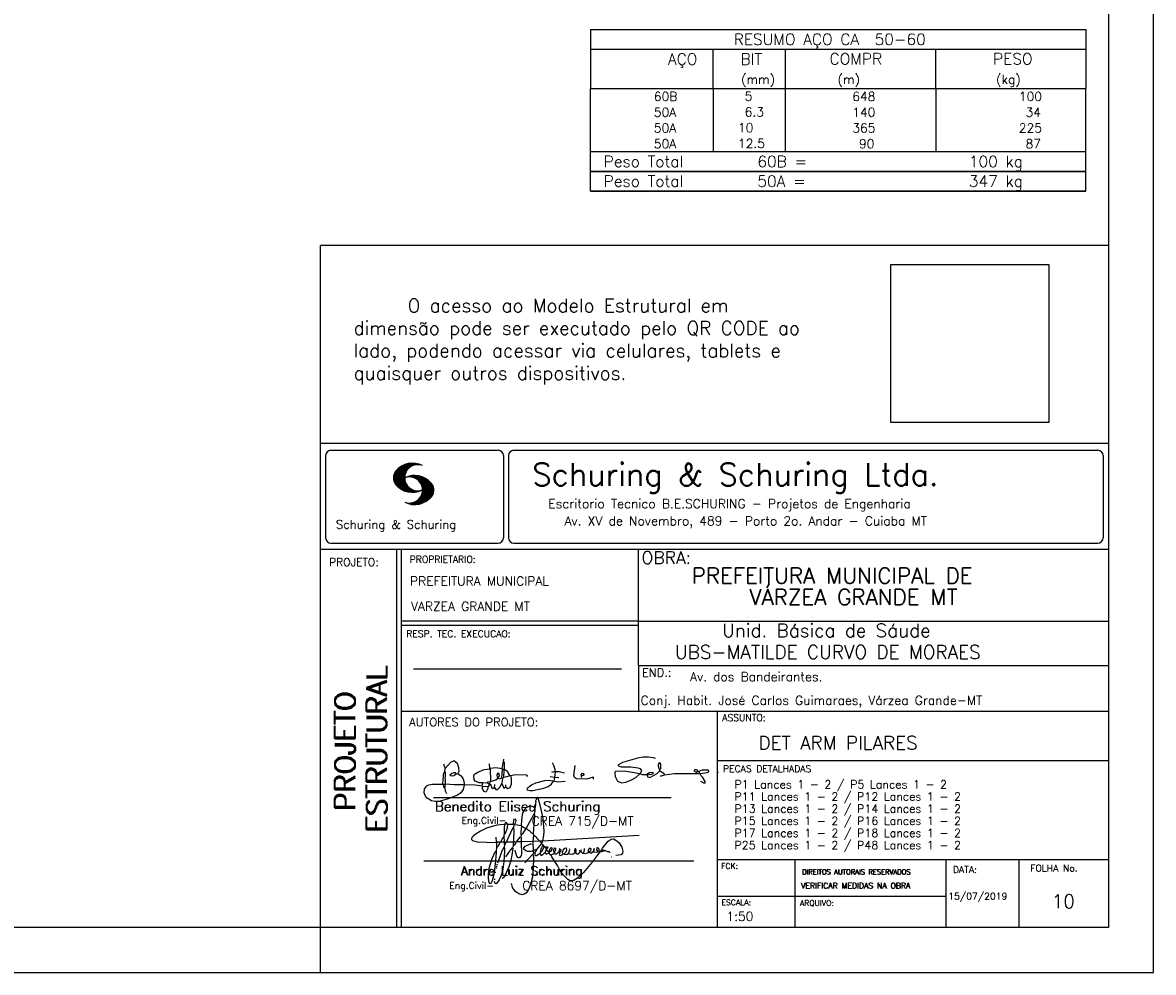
# Model space of a CAD drawing. Extents: x 0 to 84.1, y 0 to 59.4.
# Tile 5 of 9: x 59 to 84.1, y 0 to 21.1. Entities that reach past the tile are written whole.
import ezdxf

# ---------------------------------------------------------------- set-up
doc = ezdxf.new("R2010")
doc.units = 0
doc.header["$MEASUREMENT"] = 0
doc.layers.get('0').update_dxf_attribs({"linetype": 'CONTINUOUS'})
doc.layers.add('1', color=1, linetype='CONTINUOUS')
doc.layers.add('2', color=2, linetype='CONTINUOUS')
doc.styles.get("Standard").update_dxf_attribs({"font": 'ROMANS.SHX'})
picture_1 = doc.add_image_def('image1.png', size_in_pixel=(300, 300))

# ---------------------------------------------------------------- blocks, each defined once
blk = doc.blocks.new('assinaturabenedito')
at = {"color": 162}
for points in [[(155.13, 165.22), (153.4, 165.22), (152.58, 165.54), (153.16, 166.78), (152.67, 167.35), (151.85, 167.68), (149.14, 168.01), (145.61, 168.01), (144.71, 168.34), (144.46, 168.91), (146.1, 169.9), (152.17, 171.62), (153.65, 171.87), (155.7, 171.87), (157.43, 171.62), (158.08, 171.29)], [(80.21, 160.29), (79.88, 160.45), (79.72, 161.68), (80.29, 161.77), (80.46, 162.01), (80.54, 163.49), (80.37, 163.74), (80.54, 164.8), (80.46, 166.12), (80.29, 166.36), (80.37, 167.51), (82.43, 169.81), (83.41, 170.39), (83.9, 170.39), (84.81, 169.48), (85.38, 167.84), (85.46, 166.36), (85.13, 165.71), (86.12, 164.97), (86.94, 163.98), (87.35, 162.83), (87.43, 161.68), (87.19, 161.52), (83.66, 161.52), (80.46, 161.77)], [(80.46, 167.68), (80.21, 167.84), (79.88, 169.07)], [(94.32, 162.18), (93.09, 162.18), (91.53, 162.83), (91.12, 163.41), (90.96, 164.8), (91.29, 165.38), (92.52, 166.2), (94.82, 167.1), (97.03, 167.43), (97.11, 162.92)], [(96.95, 167.51), (96.79, 169.24)], [(101.46, 167.43), (99.17, 167.76), (97.11, 167.51)], [(101.55, 163.82), (102.04, 164.31), (102.28, 166.78), (102.28, 167.1), (101.55, 167.19), (101.46, 167.51), (101.96, 170.06), (102.28, 169.81), (102.28, 167.27)], [(101.96, 170.06), (102.04, 170.96)], [(120.99, 164.31), (121.24, 166.12), (121.16, 167.19), (120.66, 168.66), (120.09, 169.57)], [(135.35, 163.57), (135.27, 164.23), (135.11, 164.31), (132.64, 163.57), (129.12, 163.74), (128.62, 163.9), (128.3, 164.15), (128.05, 164.89), (128.46, 168.66)], [(159.89, 166.69), (159.89, 167.1), (160.22, 167.51), (160.22, 168.91), (160.05, 169.48), (159.56, 169.65), (159.23, 168.99), (159.23, 168.42), (159.56, 167.27), (159.8, 167.19)], [(79.55, 161.85), (79.72, 164.8), (79.88, 165.87), (80.21, 166.28)], [(84.48, 165.54), (84.15, 165.87), (83.57, 165.87), (82.84, 165.71), (82.1, 165.05), (82.59, 164.8), (83.57, 164.97), (84.48, 165.54)], [(84.48, 165.54), (85.05, 165.63)], [(98.59, 160.54), (98.1, 159.96), (97.61, 160.37), (97.36, 161.44), (96.87, 161.6), (97.03, 162.75), (99.08, 163.33), (99.9, 163.9), (100.48, 163.74), (101.3, 164.07), (101.55, 163.9), (101.38, 162.01)], [(98.59, 160.54), (99.17, 159.71), (99.58, 159.63), (100.56, 160.62), (101.38, 161.93), (102.12, 160.29), (102.69, 160.78), (103.6, 160.12), (104.42, 160.54), (104.99, 161.85), (104.99, 163.9), (104.66, 164.97), (106.3, 165.3), (110.57, 165.22), (110.74, 164.97), (110.49, 164.56)], [(99.9, 163.9), (100.48, 164.8), (100.4, 165.63), (99.9, 165.79), (99.49, 165.22), (99.58, 164.23), (99.82, 164.15)], [(101.3, 164.07), (101.55, 167.1)], [(102.04, 164.31), (104.58, 164.97)], [(104.34, 164.97), (103.51, 166.36), (102.69, 166.94), (102.37, 166.94)], [(120.83, 164.15), (119.19, 164.39)], [(121.16, 166.36), (119.76, 166.04)], [(120.83, 164.15), (120.58, 163)], [(120.83, 164.15), (121.07, 164.31), (122.47, 164.23)], [(121.24, 166.2), (121.48, 166.36), (122.55, 166.36), (124.6, 165.87)], [(130.84, 164.8), (130.76, 165.22), (131.25, 165.79), (131.58, 165.71), (131.66, 165.3), (131.41, 164.97), (130.84, 164.8)], [(130.84, 164.8), (130.76, 164.48), (130.92, 164.23)], [(152.26, 165.38), (152.17, 165.54), (151.11, 165.79), (146.68, 166.53), (143.56, 166.36), (143.23, 166.2), (143.15, 165.79), (143.31, 164.56), (144.13, 162.83), (145.61, 162.26), (147.25, 162.51), (149.38, 163.33), (151.02, 164.23), (152.26, 165.38)], [(152.26, 165.38), (152.5, 165.54)], [(155.21, 165.05), (155.13, 165.3), (155.37, 165.71), (156.03, 166.04), (157.26, 166.2), (157.43, 165.87), (157.18, 165.54), (156.6, 165.3), (155.21, 165.05)], [(155.21, 165.05), (155.29, 164.48), (156.19, 164.23), (158.82, 165.63), (159.89, 166.69), (161.36, 165.79), (161.61, 165.3), (161.61, 165.13), (161.12, 164.89), (160.3, 164.64), (159.97, 164.72)], [(161.61, 165.13), (165.22, 165.63), (174, 165.63), (174.41, 165.71), (174.49, 166.28)], [(176.63, 162.1), (176.63, 162.75), (175.81, 164.15), (174.99, 164.97), (174.82, 165.63), (177.36, 166.04), (178.02, 166.28), (178.02, 166.53), (177.78, 166.86), (177.36, 166.94), (175.56, 166.94), (174.66, 166.61), (174.49, 166.36), (173.02, 166.2), (172.61, 166.69), (172.93, 167.19), (173.34, 167.19), (173.75, 166.86), (173.84, 166.45)], [(173.59, 165.63), (173.59, 166.12)], [(174.82, 165.63), (174.58, 165.71)], [(181.55, 165.95), (181.47, 166.12)], [(87.43, 161.36), (87.1, 159.8), (86.04, 158.4), (84.97, 157.66), (81.44, 156.27), (78.16, 155.28), (76.68, 155.28), (75.37, 155.53), (73.73, 156.51), (73.15, 157.25), (72.66, 158.56), (72.74, 159.96), (73.65, 161.11), (74.38, 161.52), (75.53, 161.77), (79.64, 161.77)], [(80.21, 160.29), (80.46, 161.6)], [(80.21, 160.29), (80.37, 159.22), (80.87, 158.32)], [(94.08, 161.03), (91.53, 161.36), (87.43, 161.52)], [(94.08, 161.03), (94.32, 162.18), (95.88, 162.34), (96.21, 162.59), (96.95, 162.67)], [(94.08, 161.03), (94.08, 160.86)], [(96.29, 160.7), (94.24, 160.86), (94.08, 160.21), (94.57, 159.14), (95.39, 158.89), (95.8, 159.22), (96.29, 160.29), (96.29, 160.7)], [(96.87, 161.77), (96.54, 161.77), (95.88, 162.26)], [(96.29, 160.7), (96.87, 161.52)], [(98.59, 160.54), (98.76, 161.6)], [(102.78, 160.78), (102.86, 161.52)], [(110.74, 160.29), (110.57, 159.96), (110.74, 159.63), (111.88, 159.39), (112.87, 159.39), (116.89, 160.21), (118.53, 160.86), (119.68, 161.6), (120.5, 162.83)], [(110.74, 160.29), (112.29, 161.44), (113.94, 162.18), (117.22, 163.08), (118.86, 163.16), (122.22, 162.59), (124.85, 162.83)], [(176.63, 162.1), (176.13, 162.1), (175.07, 162.75)], [(176.63, 162.1), (176.63, 162.1)]]:
    blk.add_lwpolyline(points, dxfattribs=at)
blk = doc.blocks.new('assinaturanadre')
at = {"color": 162}
for points in [[(-225.3, 18.87), (-225.71, 15.34), (-225.87, 15.1), (-226.28, 15.26), (-226.36, 15.59), (-227.18, 16), (-229.07, 16), (-230.71, 15.18), (-231.94, 13.7), (-232.6, 11.73), (-233.01, 8.69), (-233.17, 5.9), (-233.01, 5.41), (-233.26, 2.62), (-233.26, 1.06), (-233.09, 0.65), (-233.34, -0.09), (-233.17, -0.67), (-233.17, -2.55), (-233.67, -2.8), (-235.23, -2.8), (-235.14, -2.23), (-233.42, -0.17)], [(-225.3, 18.87), (-225.46, 18.87), (-225.54, 18.46)], [(-225.3, 18.87), (-225.22, 19.04)], [(-221.69, -2.31), (-221.03, 0.57), (-220.87, 2.86), (-221.52, 9.6), (-222.84, 15.92), (-223.98, 19.86), (-224.56, 20.6), (-224.89, 20.68), (-225.22, 20.19), (-225.22, 19.53)], [(-225.87, 15.1), (-225.95, 13.46), (-226.28, 11.98), (-226.61, 11.73), (-227.59, 9.51), (-230.47, 4.42), (-229.32, 3.44), (-229.07, 3.44), (-227.43, 1.88), (-226.69, 1.63), (-226.61, 0.81), (-226.86, -2.47), (-226.77, -7.81), (-226.53, -8.71), (-226.86, -9.37), (-226.61, -10.68), (-226.69, -17.25), (-227.1, -21.27), (-227.76, -23.82), (-228.83, -27.19), (-229.56, -28.58), (-230.71, -29.9), (-231.53, -30.47), (-232.52, -30.72), (-234.41, -30.31), (-235.88, -29.24), (-237.44, -27.27), (-238.1, -25.79)], [(-226.28, 11.98), (-226.12, 11.9), (-226.12, 10.83), (-226.69, 1.71)], [(-240.48, 6.64), (-245.98, 6.07), (-251.39, 4.42), (-254.59, 2.95), (-256.81, 1.55), (-258.37, 0.4), (-259.02, -0.26), (-259.43, -1.08), (-259.35, -1.49), (-258.86, -2.06), (-256.4, -2.8), (-246.55, -3.05), (-246.22, -2.8), (-246.39, -0.34)], [(-237.2, 6.72), (-236.95, 6.23), (-237.2, 4.67), (-237.61, 4.26), (-241.05, -2.97), (-241.95, -3.05), (-242.12, 0.81), (-241.95, 1.47), (-241.46, 1.88), (-240.4, 4.59), (-240.23, 6.56), (-237.36, 6.56), (-237.2, 6.72)], [(-241.87, 6.48), (-242.12, 4.51), (-242.04, 1.47)], [(-240.48, 6.64), (-240.48, 6.97), (-241.05, 7.38), (-241.63, 7.22), (-241.79, 6.64)], [(-240.48, 6.64), (-240.31, 6.64)], [(-237.2, 6.72), (-237.03, 8.78), (-236.78, 9.27), (-236.46, 9.43), (-236.13, 9.27), (-235.96, 8.53), (-236.29, 7.05), (-236.62, 6.39), (-236.87, 6.31)], [(-236.54, 6.48), (-234.98, 6.31), (-233.26, 5.82)], [(-242.2, 0.15), (-243.19, -1.16), (-244.01, -2.97), (-246.22, -2.97)], [(-237.28, 4.51), (-237.03, 4.1), (-237.11, -2.72), (-237.36, -2.88), (-240.89, -2.88)], [(-233.01, 5.41), (-232.68, 5.49), (-230.63, 4.34), (-232.35, 1.55), (-233.01, 0.89)], [(-230.47, 4.42), (-230.47, 4.42)], [(-226.61, 0.81), (-226.36, 0.81), (-225.22, -0.17), (-224.97, -0.67), (-223.74, -1.9), (-223.66, -2.39), (-226.77, -2.55)], [(-221.69, -2.31), (-170.73, 0.81)], [(-246.14, -3.05), (-246.22, -5.76), (-246.06, -6), (-246.39, -7.4), (-246.3, -8.47), (-246.88, -14.54), (-247.62, -19.96), (-248.44, -23.33), (-249.18, -24.72), (-249.5, -24.89), (-250.08, -24.31), (-250.41, -21.93), (-250.41, -19.88), (-250, -16.76), (-248.44, -11.5), (-246.88, -7.97), (-246.47, -7.65)], [(-241.87, -4.11), (-242.12, -5.76), (-241.95, -6), (-241.95, -7.73), (-242.2, -13.15), (-242.78, -17.42), (-243.43, -19.96), (-244.74, -22.83), (-246.14, -24.72), (-246.47, -24.89), (-246.8, -24.72), (-247.21, -23.66)], [(-244.33, -3.05), (-245.32, -5.02), (-245.98, -5.84)], [(-242.12, -5.67), (-242.45, -6), (-243.51, -8.3), (-245.65, -13.97)], [(-242.04, -2.88), (-243.92, -2.97)], [(-237.11, -2.97), (-237.28, -3.87), (-237.28, -4.53), (-237.11, -4.69), (-237.61, -5.76), (-237.44, -6.25), (-238.02, -9.78), (-238.59, -12.57), (-239.66, -15.94), (-241.79, -20.78), (-242.61, -21.85), (-243.27, -22.1)], [(-241.13, -2.97), (-241.54, -3.95), (-241.87, -4.11), (-241.95, -3.13)], [(-237.61, -5.76), (-239, -7.15), (-241.38, -10.6)], [(-235.31, -2.64), (-235.8, -2.97), (-237.11, -2.88)], [(-235.88, -2.97), (-236.13, -3.62), (-237.03, -4.61)], [(-233.09, -2.8), (-233.01, -9.29), (-233.17, -9.94), (-233.91, -11.18), (-234.32, -11.26), (-234.9, -11.01), (-235.39, -10.27), (-236.13, -8.06), (-236.21, -7.15)], [(-226.86, -2.55), (-233.17, -2.72)], [(-226.77, -7.56), (-227.84, -7.89), (-229.65, -7.89), (-230.71, -7.48), (-231.7, -6.66), (-231.78, -6), (-230.96, -5.1), (-228.25, -3.79), (-227.68, -3.79)], [(-222.43, -3.29), (-222.43, -3.7), (-224.97, -6.82), (-226.61, -7.4)], [(-221.69, -2.31), (-223.57, -2.39)], [(-221.36, -4.85), (-222.18, -5.35), (-222.34, -6.09), (-222.75, -6.66), (-223.08, -7.97), (-223.08, -8.88), (-222.67, -9.78), (-222.34, -9.86), (-222.01, -9.78), (-220.54, -8.47)], [(-221.19, -5.1), (-221.28, -6.09), (-221.6, -6.74), (-222.43, -8.06), (-222.92, -8.38)], [(-221.85, -2.39), (-222.43, -3.29), (-222.84, -2.88), (-222.84, -2.55)], [(-222.43, -3.7), (-221.44, -4.36), (-221.36, -4.94), (-220.78, -5.18), (-220.29, -5.92), (-219.96, -6), (-219.47, -5.35), (-219.14, -5.26), (-218.98, -5.51), (-219.39, -6.5), (-219.96, -6.99), (-220.21, -7.56), (-220.46, -8.47), (-220.05, -9.04), (-219.55, -9.12), (-218.4, -8.55), (-217.91, -9.37), (-217.34, -9.7), (-216.02, -9.12), (-215.7, -8.71), (-215.04, -9.04), (-214.3, -9.04), (-212.99, -7.81), (-212.91, -7.07), (-212.66, -6.58), (-212.41, -6.58), (-212.17, -6.91), (-212.33, -7.81), (-212.58, -8.14), (-212.99, -7.97)], [(-219.8, -6.91), (-218.57, -7.89), (-218.32, -7.73), (-217.58, -6.17), (-217.26, -5.84), (-216.93, -6), (-216.85, -6.82), (-217.58, -7.81), (-218.4, -8.22), (-218.49, -7.97)], [(-190.51, -6.82), (-190.18, -6.17), (-187.06, -2.39), (-185.58, -1.41), (-184.35, -1.24), (-182.46, -2.23), (-181.32, -3.21), (-179.92, -5.59), (-179.43, -7.65), (-179.59, -8.79), (-180.25, -9.62), (-183.04, -10.03)], [(-226.86, -9.29), (-231.21, -13.8)], [(-226.04, -8.47), (-226.45, -8.63)], [(-225.05, -6.91), (-226.04, -8.55), (-225.87, -8.79), (-225.95, -9.7), (-225.54, -10.03), (-224.97, -10.03), (-223.16, -8.96)], [(-219.96, -6), (-219.8, -6.74)], [(-219.8, -6.82), (-219.88, -7.07)], [(-218.4, -8.22), (-218.4, -8.47)], [(-190.51, -6.82), (-189.52, -7.32), (-189.77, -7.81), (-190.42, -8.06), (-191.57, -7.97), (-195.76, -13.72), (-200.19, -18.89), (-203.31, -21.93), (-205.03, -23), (-206.1, -23.33), (-207.49, -23.25), (-208.48, -22.67), (-210.94, -20.21), (-212.58, -17.66), (-213.81, -15.2), (-216.85, -10.6), (-217.17, -9.78)], [(-215.53, -8.3), (-215.86, -7.73), (-215.86, -6.82), (-215.45, -6), (-215.2, -6), (-214.96, -6.33), (-214.88, -7.23), (-215.53, -8.3)], [(-215.53, -8.3), (-215.53, -8.63)], [(-212.66, -8.14), (-212.99, -9.37), (-212.91, -9.78), (-212.25, -10.03), (-211.18, -9.53), (-210.94, -9.29), (-211.27, -8.63), (-211.27, -8.06), (-210.86, -7.23), (-210.03, -6.09), (-209.3, -6), (-209.05, -7.15), (-209.54, -8.14), (-210.36, -9.12), (-210.2, -9.37), (-208.72, -9.21), (-207.9, -8.63), (-207.41, -6.82), (-207.49, -6.41)], [(-212.66, -6.58), (-212.91, -6.33)], [(-210.36, -9.12), (-210.86, -9.21)], [(-204.54, -8.14), (-204.54, -8.55), (-205.28, -9.12), (-206.26, -9.45), (-207.49, -9.29), (-207.9, -8.79)], [(-204.54, -8.14), (-204.04, -7.81), (-203.96, -6.99), (-204.37, -6.41), (-204.78, -6.41), (-204.87, -7.73), (-204.54, -8.14)], [(-202.24, -7.15), (-202.08, -8.06), (-202.98, -9.29), (-203.47, -9.29), (-204.45, -8.63)], [(-201.42, -7.07), (-201.5, -7.48), (-201.25, -8.22), (-200.6, -8.71), (-200.02, -8.71)], [(-201.09, -6.5), (-201.09, -6.5)], [(-196.33, -7.48), (-197.23, -8.3), (-198.14, -8.71), (-199.2, -9.04), (-199.78, -8.96), (-199.94, -8.63), (-199.53, -7.07), (-199.53, -6.25)], [(-196.33, -7.48), (-196.09, -6.82), (-196.17, -6.41), (-196.99, -6.17), (-197.56, -6.82), (-197.73, -7.32), (-197.73, -7.81), (-197.48, -8.22)], [(-194.77, -7.89), (-195.84, -8.71), (-196.5, -8.79), (-197.15, -8.38)], [(-194.77, -7.23), (-194.28, -6.74), (-194.28, -6.41), (-194.77, -6.74), (-194.77, -7.23)], [(-194.77, -7.23), (-194.77, -7.97), (-194.61, -8.06), (-193.13, -8.14), (-192.15, -7.81), (-191.74, -7.97)], [(-192.06, -7.73), (-191.74, -7.07), (-191.98, -6.5), (-192.64, -6), (-193.13, -6), (-193.3, -7.07), (-192.64, -7.81)], [(-190.51, -6.82), (-191.33, -7.89)], [(-189.44, -7.23), (-189.11, -6.99), (-188.78, -7.32)], [(-189.44, -7.23), (-189.19, -7.56), (-188.7, -7.4), (-187.39, -7.81), (-186.73, -7.81), (-186.48, -8.14), (-186.07, -8.22)], [(-185.42, -10.77), (-185.17, -10.77)], [(-246.39, -16.43), (-246.39, -16.84)], [(-246.06, -15.36), (-246.22, -16.1)], [(-245.81, -14.54), (-245.89, -15.03)], [(-247.29, -22.34), (-247.29, -22.92)], [(-246.8, -18.57), (-246.88, -19.06)], [(-238.43, -24.64), (-238.43, -24.81)], [(-238.26, -25.22), (-238.18, -25.46)]]:
    blk.add_lwpolyline(points, dxfattribs=at)

msp = doc.modelspace()

# ---------------------------------------------------------------- linework, layer by layer
at = {"layer": '2', "linetype": 'Continuous'}
for p, q in [((84.100006, 0), (84.100006, 59.400002)), ((71.6, 20.937514), (71.6, 19.625014)), ((71.6, 20.937514), (82.6, 20.937514)), ((82.6, 20.937514), (82.6, 19.625014)), ((71.6, 20.500014), (82.6, 20.500014)), ((74.32, 19.625014), (74.32, 20.500014)), ((75.93, 19.625014), (75.93, 20.500014)), ((79.265, 19.625014), (79.265, 20.500014)), ((71.6, 19.625014), (82.6, 19.625014)), ((71.6, 19.275014), (71.6, 19.625014)), ((74.32, 19.625014), (74.32, 19.275015)), ((75.93, 19.275014), (75.93, 19.625014)), ((79.265, 19.625014), (79.265, 19.275014)), ((82.6, 19.275014), (82.6, 19.625014)), ((71.6, 18.925014), (71.6, 19.275014)), ((74.32, 19.275014), (74.32, 18.925014)), ((75.93, 18.925014), (75.93, 19.275014)), ((79.265, 19.275014), (79.265, 18.925014)), ((82.6, 18.925014), (82.6, 19.275014)), ((71.6, 18.575013), (71.6, 18.925014)), ((74.32, 18.925014), (74.32, 18.575014)), ((75.93, 18.575013), (75.93, 18.925014)), ((79.265, 18.925014), (79.265, 18.575013)), ((82.6, 18.575013), (82.6, 18.925014)), ((71.6, 18.225013), (71.6, 18.575013)), ((74.32, 18.575013), (74.32, 18.225013)), ((75.93, 18.225013), (75.93, 18.575013)), ((79.265, 18.575013), (79.265, 18.225013)), ((82.6, 18.225013), (82.6, 18.575013)), ((71.6, 18.225013), (82.6, 18.225013)), ((71.6, 17.787513), (71.6, 18.225013)), ((71.6, 18.225013), (82.6, 18.225013)), ((82.6, 17.787513), (82.6, 18.225013)), ((82.6, 17.787513), (71.6, 17.787513)), ((71.6, 17.350013), (71.6, 17.787513)), ((71.6, 17.787513), (82.6, 17.787513)), ((82.6, 17.350013), (82.6, 17.787513)), ((82.6, 17.350013), (71.6, 17.350013)), ((71.6, 17.350013), (82.6, 17.350013)), ((65.600006, 1), (65.600006, 16.142713)), ((83.100006, 16.142713), (65.600006, 16.142713)), ((65.600006, 11.755142), (83.100006, 11.755135)), ((65.832489, 11.593918), (69.548996, 11.593918)), ((69.895249, 11.593918), (82.867508, 11.593918)), ((65.715988, 11.477417), (65.715988, 9.648308)), ((67.224472, 10.94606), (67.581131, 11.302727)), ((67.2267, 10.934159), (67.596314, 11.303772)), ((67.228943, 10.922257), (67.612336, 11.305649)), ((67.232178, 10.911354), (67.626831, 11.306015)), ((67.235916, 10.900948), (67.642014, 11.307053)), ((67.239655, 10.890557), (67.656281, 11.307183)), ((67.243561, 10.880333), (67.669251, 11.306015)), ((67.608673, 11.231301), (67.68306, 11.305702)), ((67.638062, 11.246552), (67.69574, 11.30423)), ((67.662873, 11.257233), (67.708405, 11.302758)), ((67.681977, 11.2622), (67.721238, 11.301461)), ((69.665497, 11.477417), (69.665497, 9.648308)), ((69.778748, 11.477417), (69.778748, 9.648308)), ((82.984009, 11.477417), (82.984009, 9.648308)), ((67.221772, 10.985771), (67.528321, 11.292321)), ((67.222123, 10.971993), (67.545929, 11.295792)), ((67.222168, 11.000305), (67.508011, 11.286148)), ((67.222489, 10.958214), (67.56427, 11.300003)), ((67.224366, 11.016648), (67.488404, 11.280686)), ((67.226578, 11.03299), (67.465409, 11.271813)), ((67.232437, 11.052986), (67.439469, 11.26001)), ((67.239258, 11.073952), (67.410523, 11.245209)), ((67.248612, 10.871239), (67.520584, 11.143219)), ((67.252747, 11.10157), (67.374314, 11.223145)), ((67.253647, 10.862129), (67.502121, 11.110611)), ((67.258683, 10.853035), (67.491593, 11.085945)), ((67.264267, 10.84449), (67.483597, 11.06382)), ((67.702469, 11.268563), (67.733063, 11.299149)), ((67.718491, 11.270424), (67.744904, 11.296837)), ((67.734482, 11.272286), (67.757004, 11.294808)), ((67.750473, 11.274147), (67.768555, 11.292221)), ((67.270783, 10.836869), (67.47966, 11.045746)), ((67.277298, 10.829247), (67.475876, 11.027817)), ((67.283814, 10.821625), (67.474167, 11.011971)), ((67.290558, 10.814232), (67.473114, 10.996781)), ((67.296936, 10.807419), (67.470307, 10.980797)), ((67.304734, 10.800133), (67.473206, 10.968598)), ((67.311829, 10.793083), (67.474121, 10.955384)), ((67.319168, 10.786293), (67.475159, 10.942276)), ((67.326828, 10.779808), (67.477616, 10.930596)), ((67.334488, 10.773323), (67.480088, 10.918923)), ((67.342133, 10.766846), (67.482544, 10.90725)), ((67.350098, 10.760674), (67.485901, 10.896469)), ((67.358338, 10.754769), (67.489655, 10.886078)), ((67.366577, 10.748863), (67.493409, 10.875695)), ((67.374802, 10.742966), (67.497208, 10.865357)), ((67.383393, 10.737427), (67.502076, 10.856102)), ((67.392228, 10.732109), (67.506958, 10.84684)), ((67.401062, 10.726807), (67.511841, 10.837578)), ((67.409882, 10.721497), (67.516922, 10.828537)), ((67.41919, 10.71666), (67.522843, 10.820305)), ((67.428635, 10.711968), (67.528748, 10.812088)), ((67.43808, 10.707276), (67.534668, 10.803864)), ((67.531494, 10.998619), (67.546158, 11.013283)), ((67.548691, 11.001663), (67.565323, 11.018303)), ((67.563156, 11.001992), (67.584885, 11.023735)), ((67.577607, 11.00232), (67.601899, 11.026612)), ((67.592072, 11.002648), (67.619477, 11.030045)), ((67.604584, 11.001007), (67.635239, 11.03167)), ((67.617234, 10.999535), (67.651505, 11.033806)), ((67.62999, 10.998154), (67.666199, 11.034363)), ((67.64122, 10.99524), (67.680893, 11.03492)), ((67.652436, 10.992317), (67.695603, 11.035485)), ((67.664337, 10.990074), (67.708985, 11.034729)), ((67.671296, 10.38913), (68.095734, 10.813568)), ((67.674881, 10.986489), (67.72316, 11.034767)), ((67.684327, 10.981789), (67.736191, 11.033654)), ((67.685135, 10.388832), (68.100952, 10.804665)), ((67.694321, 10.977654), (67.748459, 11.031792)), ((67.704605, 10.973801), (67.761597, 11.0308)), ((67.71431, 10.969368), (67.773758, 11.028824)), ((67.722412, 10.963333), (67.785233, 11.026146)), ((67.732499, 10.959282), (67.797608, 11.024391)), ((67.740387, 10.953034), (67.808838, 11.021485)), ((67.749115, 10.947632), (67.819702, 11.018219)), ((67.756165, 10.940537), (67.830765, 11.015137)), ((67.765198, 10.93544), (67.841874, 11.012116)), ((67.77211, 10.928208), (67.852234, 11.008339)), ((67.779831, 10.921784), (67.86261, 11.004555)), ((67.78592, 10.913735), (67.873307, 11.001122)), ((67.794007, 10.907692), (67.883316, 10.997002)), ((67.799912, 10.899468), (67.892731, 10.992279)), ((67.806626, 10.892029), (67.902451, 10.987854)), ((67.811753, 10.883019), (67.912232, 10.983506)), ((67.817658, 10.874802), (67.921875, 10.979012)), ((67.822358, 10.554344), (68.091095, 10.823075)), ((67.823761, 10.866768), (67.930436, 10.973442)), ((67.829499, 10.858353), (67.940003, 10.968857)), ((67.833527, 10.848244), (67.948655, 10.963379)), ((67.838395, 10.83899), (67.957047, 10.957634)), ((67.840729, 10.586838), (68.086777, 10.832894)), ((67.843323, 10.829773), (67.965561, 10.952019)), ((67.848358, 10.817597), (67.975678, 10.944924)), ((67.848709, 10.608963), (68.081818, 10.842072)), ((67.852341, 10.806755), (67.985031, 10.939453)), ((67.856202, 10.794724), (67.99379, 10.932312)), ((67.856934, 10.63131), (68.075089, 10.849472)), ((67.859864, 10.781189), (68.003067, 10.924393)), ((67.860703, 10.649239), (68.070359, 10.858895)), ((67.862656, 10.768639), (68.01175, 10.91774)), ((67.865174, 10.667847), (68.063507, 10.866165)), ((67.865235, 10.753647), (68.02092, 10.90934)), ((67.866242, 10.683037), (68.057556, 10.874352)), ((67.866318, 10.73967), (68.029206, 10.90255)), ((67.867295, 10.698235), (68.049775, 10.880722)), ((67.867905, 10.725861), (68.036682, 10.894646)), ((67.868119, 10.711846), (68.043793, 10.887528)), ((67.447541, 10.702599), (67.540802, 10.795861)), ((67.457642, 10.698563), (67.547699, 10.78862)), ((67.467743, 10.694519), (67.554612, 10.781388)), ((67.477829, 10.690483), (67.561509, 10.774155)), ((67.488205, 10.686714), (67.568589, 10.767105)), ((67.499009, 10.683373), (67.576477, 10.760849)), ((67.509796, 10.680031), (67.584366, 10.754601)), ((67.5206, 10.676697), (67.592255, 10.74836)), ((67.532074, 10.674027), (67.600327, 10.742287)), ((67.543625, 10.671448), (67.609238, 10.737053)), ((67.555176, 10.668869), (67.618134, 10.731819)), ((67.5672, 10.666748), (67.627045, 10.726586)), ((67.579605, 10.665009), (67.636261, 10.721665)), ((67.591996, 10.663277), (67.646256, 10.717522)), ((67.604782, 10.661919), (67.65625, 10.713379)), ((67.618134, 10.661141), (67.66623, 10.709244)), ((67.631501, 10.660355), (67.676911, 10.705773)), ((67.64531, 10.660042), (67.688126, 10.702851)), ((67.65976, 10.660355), (67.699341, 10.699936)), ((67.67421, 10.660668), (67.710678, 10.697136)), ((67.690598, 10.661675), (67.723847, 10.694931)), ((67.69896, 10.388527), (68.104996, 10.794571)), ((67.708161, 10.663521), (67.737625, 10.692986)), ((67.713776, 10.389206), (68.107529, 10.782967)), ((67.725296, 10.66594), (67.750779, 10.691422)), ((67.728806, 10.390091), (68.110825, 10.77211)), ((67.741867, 10.668862), (67.765747, 10.692742)), ((67.744095, 10.391251), (68.114106, 10.761261)), ((67.76027, 10.672806), (67.780136, 10.692681)), ((67.760544, 10.393555), (68.11557, 10.748596)), ((67.776978, 10.395859), (68.117249, 10.736138)), ((67.780106, 10.677895), (67.794464, 10.692261)), ((67.794464, 10.692261), (67.79654, 10.694336)), ((67.794861, 10.399597), (68.118943, 10.723679)), ((67.798127, 10.683296), (67.810562, 10.69574)), ((67.81305, 10.403664), (68.118515, 10.709122)), ((67.81717, 10.689835), (67.825379, 10.698044)), ((67.832825, 10.409302), (68.118134, 10.694611)), ((67.833084, 10.695977), (67.839569, 10.702462)), ((67.853302, 10.415634), (68.117768, 10.680092)), ((67.876404, 10.424599), (68.113495, 10.66169)), ((67.901276, 10.435334), (68.11023, 10.644287)), ((67.929581, 10.449501), (68.101624, 10.621544)), ((67.966126, 10.471909), (68.08902, 10.594803)), ((68.045029, 10.536675), (68.057724, 10.54937)), ((67.550324, 10.409546), (67.562592, 10.421799)), ((67.561463, 10.40654), (67.576416, 10.421486)), ((67.572602, 10.403542), (67.590226, 10.421173)), ((67.583756, 10.400551), (67.606156, 10.422959)), ((67.595673, 10.398346), (67.622162, 10.424828)), ((67.607605, 10.396141), (67.639588, 10.428116)), ((67.619553, 10.393929), (67.658707, 10.43309)), ((67.632141, 10.392388), (67.679932, 10.440178)), ((67.644959, 10.391075), (67.704071, 10.450188)), ((67.657776, 10.389756), (67.737152, 10.469132)), ((65.600006, 9.399994), (83.100006, 9.399994)), ((65.832489, 9.531807), (69.548996, 9.531807)), ((67.300385, 5.799996), (67.300385, 9.399994)), ((67.400391, 5.799996), (67.400391, 9.399994)), ((69.895249, 9.531807), (82.867508, 9.531807)), ((72.668579, 6.816429), (72.668579, 9.399994)), ((83.100006, 9.399994), (83.100006, 1)), ((72.668579, 7.799995), (67.400391, 7.799995)), ((72.668579, 7.799995), (83.100006, 7.800003)), ((72.668579, 7.699995), (67.400391, 7.699995)), ((72.668579, 6.816429), (83.100006, 6.816437)), ((72.668579, 6.816429), (72.668579, 5.799996)), ((67.670312, 6.739054), (72.288888, 6.739054)), ((67.300385, 1), (67.300385, 5.799996)), ((67.400391, 1), (67.400391, 5.799996)), ((67.400391, 5.799996), (83.100006, 5.799996)), ((74.42096, 4.799996), (74.42096, 5.799996)), ((74.42096, 1), (74.42096, 4.799996)), ((74.420958, 4.701716), (83.100005, 4.701724)), ((68.11142, 3.880457), (73.389855, 3.880457)), ((67.897606, 2.480272), (73.894493, 2.480272)), ((74.42096, 2.505768), (83.100006, 2.505776)), ((76.14679, 1), (76.14679, 2.505776)), ((79.496476, 1), (79.496476, 2.505776)), ((81.120974, 1), (81.120974, 2.505774)), ((74.42096, 1.691735), (79.496476, 1.691742)), ((65.600006, 0), (65.600006, 1)), ((83.100006, 1), (65.600006, 1)), ((0, 0), (84.100006, 0))]:
    msp.add_line(p, q, dxfattribs=at)
msp.add_lwpolyline([(83.100006, 1), (2.5, 1), (2.5, 58.400002), (83.100006, 58.400002), (83.100006, 1)], dxfattribs=at)
for centre, radius, start, end in [((65.832489, 11.477417), 0.116502, 90, 180), ((69.548996, 11.477417), 0.116502, 0, 90), ((69.895249, 11.477417), 0.116502, 90, 180), ((82.867508, 11.477417), 0.116502, 0, 90), ((67.648087, 10.815277), 0.491555, 63.393265, 138.909058), ((67.465149, 10.98227), 0.243989, 140.229431, 231.895096), ((67.76323, 10.98333), 0.291044, 68.851509, 291.148499), ((67.648087, 11.15139), 0.491555, 218.229782, 296.60672), ((67.692337, 10.543831), 0.491555, 41.090942, 116.606735), ((67.577195, 10.711891), 0.291044, 248.851501, 111.148491), ((67.875275, 10.710823), 0.243989, 308.104889, 39.770576), ((67.692337, 10.879952), 0.491555, 243.393265, 321.770233), ((65.832489, 9.648308), 0.116502, 180, 270), ((69.548996, 9.648308), 0.116502, 270, 0), ((69.895249, 9.648308), 0.116502, 180, 270), ((82.867508, 9.648308), 0.116502, 270, 0)]:
    msp.add_arc(centre, radius, start, end, dxfattribs=at)

# ---------------------------------------------------------------- block references
at = {"xscale": 0.06, "yscale": 0.06, "zscale": 0.06}
msp.add_blockref('assinaturabenedito', (63.548427, -5.523744), dxfattribs=at)
at = {"linetype": 'Continuous', "xscale": 0.042, "yscale": 0.042, "zscale": 0.042}
msp.add_blockref('assinaturanadre', (79.849688, 3.01472), dxfattribs=at)

# ---------------------------------------------------------------- texts
at = {"linetype": 'Continuous', "insert": (66.338308, 14.957831), "char_height": 0.3, "attachment_point": 1}
msp.add_mtext_dynamic_manual_height_columns('^IO acesso ao Modelo Estrutural em dimensão pode ser executado pelo QR CODE ao lado, podendo acessar via celulares, tablets e quaisquer outros dispositivos.', width=10.84065058, gutter_width=1.5, heights=[3.742444], dxfattribs=at)
at = {"layer": '1', "linetype": 'Continuous'}
for s, height, p in [('PREFEITURA MUNICIPAL DE', 0.35, (73.846579, 8.633815)), (' VÁRZEA GRANDE MT', 0.35, (74.88894, 8.159332)), ('Unid. Básica de Sáude', 0.3, (74.522022, 7.441803)), ('UBS-MATILDE CURVO DE MORAES', 0.3, (73.47419, 6.963667)), ('Av. dos Bandeirantes.', 0.2, (73.808698, 6.465806)), ('Conj. Habit. José Carlos Guimaraes, Várzea Grande-MT', 0.2, (72.714314, 5.940867)), ('DET ARM PILARES', 0.3, (75.329449, 4.947768)), ('P1 Lances 1 - 2 / P5 Lances 1 - 2', 0.18, (74.795753, 4.085201)), ('P11 Lances 1 - 2 / P12 Lances 1 - 2', 0.18, (74.795753, 3.815201)), ('P13 Lances 1 - 2 / P14 Lances 1 - 2', 0.18, (74.795753, 3.545201)), ('P15 Lances 1 - 2 / P16 Lances 1 - 2', 0.18, (74.795753, 3.275201)), ('P17 Lances 1 - 2 / P18 Lances 1 - 2', 0.18, (74.795753, 3.005201)), ('P25 Lances 1 - 2 / P48 Lances 1 - 2', 0.18, (74.795753, 2.735201))]:
    msp.add_text(s, height=height, dxfattribs=at).set_placement(p)
at = {"layer": '1', "linetype": 'Continuous', "insert": (81.841532, 1.729188), "char_height": 0.3, "attachment_point": 1}
msp.add_mtext_dynamic_manual_height_columns('10', width=0.86139052, gutter_width=1, heights=[0], dxfattribs=at)
at = {"layer": '2', "linetype": 'Continuous'}
for s, height, p in [('RESUMO AÇO CA  50-60', 0.25, (74.780497, 20.593764)), ('AÇO', 0.25, (73.31958, 20.156264)), ('BIT', 0.25, (74.93, 20.156264)), ('COMPR', 0.25, (76.908841, 20.159866)), ('PESO', 0.25, (80.53784, 20.159866)), ('(mm)', 0.2, (74.943861, 19.728765)), ('(m)', 0.2, (77.086146, 19.728765)), ('(kg)', 0.2, (80.606442, 19.728765)), ('     60B', 0.2, (72.259661, 19.350014)), ('    5  ', 0.2, (74.426542, 19.356058)), ('     648', 0.2, (76.667658, 19.350015)), ('    100', 0.2, (80.515265, 19.350015)), ('     50A', 0.2, (72.259661, 19.000014)), ('    6.3', 0.2, (74.426542, 19.006058)), ('     140', 0.2, (76.667658, 19.000014)), ('     34', 0.2, (80.515265, 19.000014)), ('     50A', 0.2, (72.259661, 18.650014)), ('   10  ', 0.2, (74.426542, 18.656058)), ('     365', 0.2, (76.667658, 18.650014)), ('    225', 0.2, (80.515265, 18.650014)), ('     50A', 0.2, (72.259661, 18.300013)), ('   12.5', 0.2, (74.426542, 18.306057)), ('      90', 0.2, (76.667658, 18.300014)), ('     87', 0.2, (80.515265, 18.300014)), ('Peso Total        60B =', 0.25, (71.892829, 17.881263)), ('    100 kg', 0.25, (79.257004, 17.881263)), ('Peso Total        50A =', 0.25, (71.892829, 17.443763)), ('    347 kg', 0.25, (79.257004, 17.443763)), ('Schuring & Schuring Ltda.', 0.5, (70.306839, 10.806786)), ('Escritorio Tecnico B.E.SCHURING - Projetos de Engenharia', 0.2, (70.664673, 10.308487)), ('Schuring & Schuring', 0.19, (65.944336, 9.851486)), ('Av. XV de Novembro, 489 - Porto 2o. Andar - Cuiaba MT', 0.2, (71.023194, 9.925888)), ('OBRA:', 0.278755, (72.732109, 9.070375)), ('PROJETO:', 0.175, (65.793152, 9.021591)), ('PROPRIETARIO:', 0.15, (67.584534, 9.097367)), ('PREFEITURA MUNICIPAL', 0.2, (67.590642, 8.588706)), ('VARZEA GRANDE MT', 0.2, (67.612163, 8.027363)), ('RESP. TEC. EXECUCAO:', 0.15, (67.506005, 7.444514)), ('END.:', 0.185837, (72.743767, 6.565421)), ('AUTORES DO PROJETO:', 0.185837, (67.572014, 5.463953)), ('ASSUNTO:', 0.15, (74.525462, 5.581304)), ('PECAS DETALHADAS', 0.15, (74.54287, 4.447065)), ('Benedito Eliseu Schuring', 0.22, (68.138321, 3.577287)), ('Benedito Eliseu Schuring', 0.22, (68.149796, 3.577287)), ('Eng.Civil-', 0.15, (68.737209, 3.298847)), ('CREA 715/D-MT', 0.2, (70.290742, 3.262761)), ('Andre Luiz Schuring', 0.2, (68.716739, 2.158082)), ('Andre Luiz Schuring', 0.2, (68.734296, 2.149201)), ('FCK:', 0.125, (74.500763, 2.299423)), ('DIREITOS AUTORAIS RESERVADOS', 0.11, (76.294724, 2.176125)), ('DIREITOS AUTORAIS RESERVADOS', 0.11, (76.303696, 2.176125)), ('DATA:', 0.15, (79.648044, 2.2071)), ('FOLHA No.', 0.15, (81.365514, 2.23814)), ('Eng.Civil-', 0.15, (68.462773, 1.853249)), ('CREA 8697/D-MT', 0.2, (70.08334, 1.825346)), ('VERIFICAR MEDIDAS NA OBRA', 0.125, (76.271485, 1.861862)), ('VERIFICAR MEDIDAS NA OBRA', 0.125, (76.280457, 1.861862)), ('15/07/2019', 0.15, (79.544345, 1.615775)), ('ESCALA:', 0.125, (74.507035, 1.490738)), ('ARQUIVO:', 0.125, (76.249054, 1.475601)), ('1:50', 0.2, (74.617035, 1.144112))]:
    msp.add_text(s, height=height, dxfattribs=at).set_placement(p)
for s, p in [('ESTRUTURAL', (67.073731, 3.12536)), ('ESTRUTURAL', (67.073731, 3.094507)), ('PROJETO', (66.369095, 3.606125)), ('PROJETO', (66.369095, 3.575272))]:
    msp.add_text(s, height=0.45, rotation=90, dxfattribs=at).set_placement(p)

# ---------------------------------------------------------------- pictures from other files: only their frames are drawn
at = {"linetype": 'Continuous'}
image = msp.add_image(picture_1, insert=(78.268111, 12.209568), size_in_units=(3.506887, 3.506887), dxfattribs=at)
image.dxf.flags = 15

doc.saveas('drawing.dxf')
